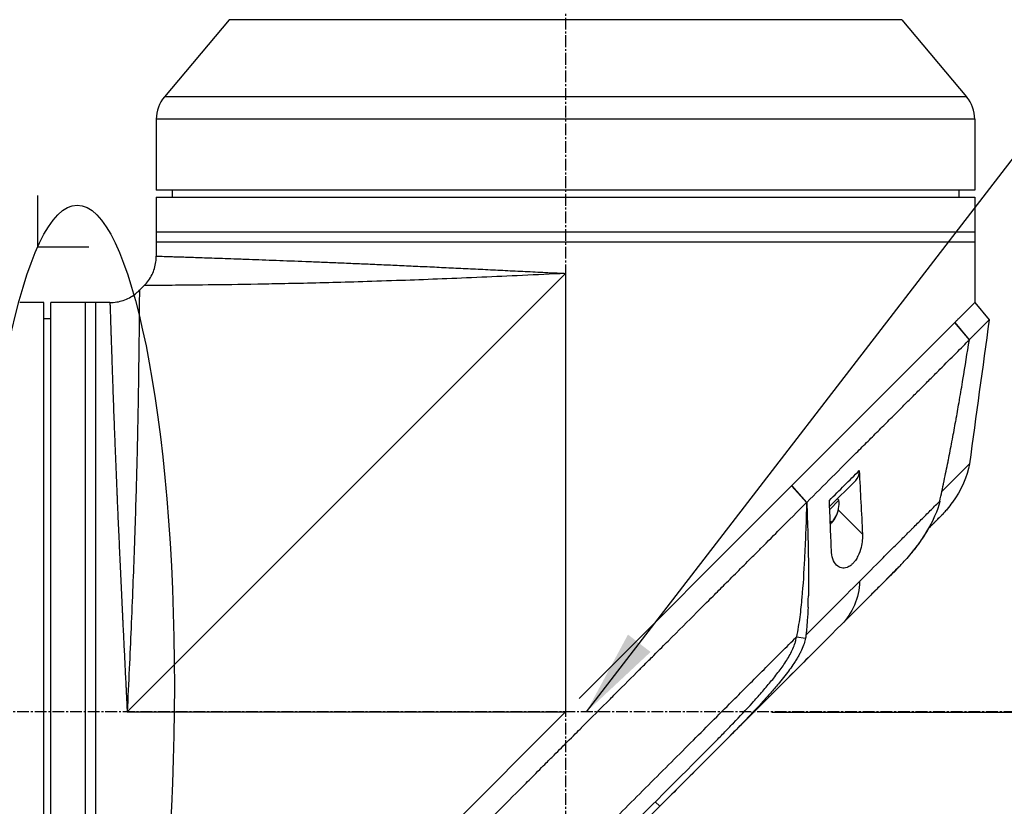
# Model space of a CAD drawing. Header units: millimetres. Extents: x 0 to 4378, y 0 to 2376.
# Tile 89 of 227: x 1614 to 1756, y 1256 to 1369. Entities that reach past the tile are written whole.
import ezdxf

# ---------------------------------------------------------------- set-up
doc = ezdxf.new("R2010")
doc.units = ezdxf.units.MM
doc.header["$LTSCALE"] = 0.2
doc.linetypes.add('CENTER2', pattern=[1.125, 0.75, -0.125, 0.125, -0.125])
doc.layers.add('02_Center Line', color=1, linetype='CENTER2')
doc.layers.add('13_After Rev.Num.', color=6, linetype='Continuous')
doc.styles.add('Rainbow-5.0 Style', font='malgunsl.ttf')
doc.dimstyles.new('Rainbow-5.0 Style', dxfattribs={"dimtxt": 4, "dimasz": 2.5, "dimexe": 1, "dimexo": 1, "dimgap": 1, "dimtad": 1, "dimdsep": 46, "dimtxsty": 'Rainbow-5.0 Style', "dimcen": 0, "dimclrd": 251, "dimclre": 251, "dimclrt": 7, "dimazin": 3, "dimtp": 0.1, "dimtm": 0.1, "dimtfac": 0.61, "dimtmove": 0, "dimatfit": 3, "dimfxl": 1, "dimlwd": -1, "dimlwe": -1, "dimarcsym": 1})

# ---------------------------------------------------------------- blocks, each defined once
blk = doc.blocks.new('*D125')
at = {"color": 251, "linetype": 'ByBlock', "transparency": 16777216}
for p, q in [((1723.88, 1269.38), (1891.38, 1269.38)), ((1887.38, 866.68), (1887.38, 1259.38)), ((1814.42, 856.68), (1891.38, 856.68))]:
    blk.add_line(p, q, dxfattribs=at)
at = {"color": 251, "transparency": 16777216}
for points in [[(1885.72, 1259.38), (1889.05, 1259.38), (1887.38, 1269.38)], [(1885.72, 866.68), (1889.05, 866.68), (1887.38, 856.68)]]:
    blk.add_solid(points, dxfattribs=at)
at = {"layer": 'Defpoints', "color": 0, "transparency": 16777216}
for p in [(1719.88, 1269.38), (1887.38, 1269.38), (1810.42, 856.68)]:
    blk.add_point(p, dxfattribs=at)
at = {"color": 7, "transparency": 16777216, "insert": (1875.09, 1063.03), "char_height": 16, "attachment_point": 5, "rotation": 90, "style": 'Rainbow-5.0 Style'}
blk.add_mtext('412.7', dxfattribs=at)
blk = doc.blocks.new('*D126')
at = {"color": 251, "linetype": 'ByBlock', "transparency": 16777216}
for p, q in [((1755.7, 1639.53), (1891.38, 1639.53)), ((1887.38, 1279.38), (1887.38, 1629.53)), ((1722.43, 1269.38), (1891.38, 1269.38))]:
    blk.add_line(p, q, dxfattribs=at)
at = {"color": 251, "transparency": 16777216}
for points in [[(1885.72, 1629.53), (1889.05, 1629.53), (1887.38, 1639.53)], [(1885.72, 1279.38), (1889.05, 1279.38), (1887.38, 1269.38)]]:
    blk.add_solid(points, dxfattribs=at)
at = {"layer": 'Defpoints', "color": 0, "transparency": 16777216}
for p in [(1751.7, 1639.53), (1887.38, 1639.53), (1718.43, 1269.38)]:
    blk.add_point(p, dxfattribs=at)
at = {"color": 7, "transparency": 16777216, "insert": (1875.06, 1454.46), "char_height": 16, "attachment_point": 5, "rotation": 90, "style": 'Rainbow-5.0 Style'}
blk.add_mtext('370.15', dxfattribs=at)
blk = doc.blocks.new('*D128')
at = {"color": 251, "linetype": 'ByBlock', "transparency": 16777216}
for p, q in [((1638.55, 1756.68), (1943.4, 1756.68)), ((1939.4, 1746.68), (1939.4, 866.68)), ((1814.42, 856.68), (1943.4, 856.68))]:
    blk.add_line(p, q, dxfattribs=at)
at = {"color": 251, "transparency": 16777216}
for points in [[(1937.74, 1746.68), (1941.07, 1746.68), (1939.4, 1756.68)], [(1937.74, 866.68), (1941.07, 866.68), (1939.4, 856.68)]]:
    blk.add_solid(points, dxfattribs=at)
at = {"layer": 'Defpoints', "color": 0, "transparency": 16777216}
for p in [(1634.55, 1756.68), (1810.42, 856.68), (1939.4, 856.68)]:
    blk.add_point(p, dxfattribs=at)
at = {"color": 7, "transparency": 16777216, "insert": (1927.12, 1306.68), "char_height": 16, "attachment_point": 5, "rotation": 90, "style": 'Rainbow-5.0 Style'}
blk.add_mtext('900', dxfattribs=at)
blk = doc.blocks.new('*D131')
at = {"color": 251, "linetype": 'ByBlock', "transparency": 16777216}
for p, q in [((1544.31, 1333), (1544.31, 1484)), ((1692.71, 1468.85), (1692.71, 1484)), ((1554.31, 1480), (1682.71, 1480))]:
    blk.add_line(p, q, dxfattribs=at)
at = {"color": 251, "transparency": 16777216}
for points in [[(1554.31, 1481.67), (1554.31, 1478.34), (1544.31, 1480)], [(1682.71, 1481.67), (1682.71, 1478.34), (1692.71, 1480)]]:
    blk.add_solid(points, dxfattribs=at)
at = {"layer": 'Defpoints', "color": 0, "transparency": 16777216}
for p in [(1692.71, 1480), (1692.71, 1464.85), (1544.31, 1329)]:
    blk.add_point(p, dxfattribs=at)
at = {"color": 7, "transparency": 16777216, "insert": (1618.51, 1492.32), "char_height": 16, "attachment_point": 5, "style": 'Rainbow-5.0 Style'}
blk.add_mtext('148.4', dxfattribs=at)
blk = doc.blocks.new('A$Ca3a613b0')
for p, q in [((-87.61, 709.46), (-96.93, 698.35)), ((9.41, 709.46), (-87.61, 709.46)), ((9.41, 709.46), (18.73, 698.35)), ((18.73, 698.35), (-96.93, 698.35)), ((19.9, 695.14), (-98.1, 695.14)), ((-98.1, 695.14), (-98.1, 684.9)), ((19.9, 695.14), (19.9, 684.9)), ((19.9, 684.9), (-98.1, 684.9)), ((-95.8, 684.9), (-95.81, 683.9)), ((17.6, 684.9), (17.61, 683.9)), ((-98.1, 683.9), (-98.1, 675.39)), ((-98.1, 683.9), (19.9, 683.9)), ((19.9, 683.9), (19.9, 668.7)), ((-98.1, 678.9), (19.9, 678.9)), ((19.9, 677.4), (-98.1, 677.4)), ((-94.1, 675.26), (-94.1, 675.26)), ((-102.3, 609.7), (-39.1, 672.9)), ((-42.18, 672.75), (-42.18, 672.75)), ((-40.6, 672.83), (-40.6, 672.83)), ((-39.1, 672.9), (-39.1, 609.7)), ((-99.86, 671.14), (-100.54, 670.46)), ((-114.3, 668.7), (-117.3, 668.7)), ((-114.3, 550.7), (-114.3, 668.7)), ((-113.3, 550.7), (-113.3, 668.7)), ((-104.79, 668.7), (-113.3, 668.7)), ((-108.3, 550.7), (-108.3, 668.7)), ((-106.8, 550.7), (-106.8, 668.7)), ((19.91, 668.71), (21.98, 666.22)), ((-114.3, 666.4), (-113.3, 666.41)), ((-6.48, 642.32), (17.03, 665.83)), ((17.04, 665.84), (17.03, 665.83)), ((19.12, 663.33), (17.03, 665.83)), ((17.04, 665.84), (19.11, 663.35)), ((19.11, 663.33), (19.11, 663.33)), ((15.9, 660.09), (15.9, 660.09)), ((12.36, 656.56), (12.36, 656.56)), ((10.26, 654.47), (10.26, 654.47)), ((19.14, 645.46), (19.14, 645.46)), ((-0.65, 643.57), (-0.65, 643.57)), ((-0.34, 643.89), (-0.34, 643.89)), ((-37.14, 611.66), (-6.5, 642.3)), ((-6.48, 642.32), (-6.5, 642.3)), ((-4.35, 639.89), (-6.5, 642.3)), ((-6.48, 642.32), (-4.33, 639.9)), ((-1.02, 639.29), (2.74, 643.06)), ((0.11, 640.42), (0.32, 640.21)), ((-4.35, 639.89), (-4.33, 639.9)), ((-1.06, 640.19), (-1.06, 640.19)), ((-1.01, 638.89), (0.32, 640.21)), ((0.22, 638.83), (3.71, 635.34)), ((15.06, 637.98), (15.06, 637.98)), ((-0.93, 637.04), (-0.78, 636.89)), ((-0.93, 637.03), (-0.78, 636.89)), ((-0.88, 637.1), (-0.73, 636.94)), ((-0.72, 636.95), (-0.72, 636.95)), ((-8.81, 635.43), (-8.81, 635.43)), ((8.64, 630.26), (5.63, 627.25)), ((6.12, 627.74), (6.12, 627.74)), ((-5.8, 620.52), (-4.51, 620.32)), ((-1.56, 620.07), (-25.52, 596.11)), ((-9.29, 614.33), (-9.29, 614.33)), ((-10.82, 612.52), (-10.82, 612.52)), ((-102.3, 609.7), (-39.1, 609.7)), ((-61.77, 587.03), (-39.1, 609.7)), ((-12.33, 609.3), (-11.86, 609.77)), ((-15.93, 607.03), (-15.93, 607.03)), ((-26.18, 596.74), (-25.52, 596.11)), ((-25.52, 596.11), (-25.52, 596.11))]:
    blk.add_line(p, q)
for centre, radius, start, end in [((-93.1, 695.14), 5, 140, 180), ((14.9, 695.14), 5, 0, 40), ((-4.18, 639.84), 4.52, 333.8232, 4.7607)]:
    blk.add_arc(centre, radius, start, end)
for centre, major_axis, ratio, start_param, end_param in [((0.61, 645.18), (2.13, -2.12), 0.723632, 6.280692, 6.957578), ((-4.16, 639.86), (3.19, -3.19), 0.994363, 0.080554, 0.3277), ((-4.15, 639.87), (3.19, -3.19), 0.993432, 0.080554, 0.3277), ((-3.16, 640.86), (3.03, -3.03), 0.106033, 6.281755, 6.367971), ((-3.16, 640.86), (3.03, -3.03), 0.114426, 6.275306, 6.284616), ((-3.16, 640.86), (3.03, -3.03), 0.114426, 0.039026, 0.084786), ((-4.07, 639.95), (3.03, -3.03), 0.993432, 0.036966, 0.084786), ((-4.07, 639.95), (3.03, -3.03), 0.994363, 0.039897, 0.084786), ((-3.93, 640.09), (3.19, -3.19), 0.114426, 6.039796, 6.202632), ((-3.93, 640.09), (3.19, -3.19), 0.106033, 0.080554, 0.3277), ((-3.93, 640.09), (3.19, -3.19), 0.114426, 0.080554, 0.3277), ((-4.21, 639.81), (3.19, -3.19), 0.994363, 0.080554, 0.097783), ((-3.93, 640.09), (3.19, -3.19), 0.106033, 6.201947, 6.202632), ((-4.21, 639.81), (3.19, -3.19), 0.993432, 0.080554, 0.081238), ((-80.82, 540.8), (97.82, 97.82), 0.000026, 0.415264, 0.47744), ((-36.42, 588.81), (62.35, 62.35), 0.000017, 5.251204, 5.402959), ((-35.09, 611.38), (-2.1, 2.14), 0.047046, 2.123062, 2.123097), ((-35.33, 586.29), (62.93, 62.93), 0.000051, 1.192389, 1.260494)]:
    blk.add_ellipse(centre, major_axis=major_axis, ratio=ratio, start_param=start_param, end_param=end_param)
for points, knots in [([(-99.86, 671.14), (-99.4, 671.6), (-99.01, 672.14), (-98.44, 673.29), (-98.25, 673.92), (-98.12, 674.83), (-98.1, 675.11), (-98.1, 675.39)], [0, 0, 0, 0, 0.1945418, 0.1945418, 0.385603, 0.385603, 0.4694914, 0.4694914, 0.4694914, 0.4694914]), ([(-98.1, 675.39), (-98.1, 675.39), (-98.09, 675.39), (-98.08, 675.38), (-98.07, 675.38), (-98.05, 675.38), (-98.03, 675.38), (-97.98, 675.38), (-97.91, 675.38), (-97.81, 675.38), (-97.72, 675.37), (-97.6, 675.37), (-97.46, 675.37), (-97.32, 675.36), (-97.16, 675.36), (-96.97, 675.35), (-96.78, 675.34), (-96.57, 675.34), (-96.34, 675.33), (-96.1, 675.32), (-95.85, 675.32), (-95.57, 675.31), (-95.43, 675.3), (-95.28, 675.3), (-95.13, 675.29), (-94.97, 675.29), (-94.82, 675.28), (-94.65, 675.28), (-94.32, 675.27), (-93.98, 675.26), (-93.61, 675.24), (-93.23, 675.23), (-92.84, 675.22), (-92.43, 675.21), (-92.02, 675.19), (-91.59, 675.18), (-91.14, 675.16), (-90.68, 675.15), (-90.21, 675.13), (-89.72, 675.11), (-89.22, 675.1), (-88.71, 675.08), (-88.17, 675.06), (-87.64, 675.04), (-87.08, 675.02), (-86.51, 675), (-86.22, 674.99), (-85.92, 674.98), (-85.62, 674.97), (-85.33, 674.96), (-85.02, 674.95), (-84.71, 674.94), (-84.1, 674.92), (-83.46, 674.89), (-82.82, 674.87), (-82.17, 674.84), (-81.5, 674.82), (-80.82, 674.79), (-79.46, 674.74), (-78.04, 674.69), (-76.55, 674.63), (-75.81, 674.6), (-75.06, 674.57), (-74.29, 674.54), (-73.51, 674.51), (-72.72, 674.47), (-71.91, 674.44), (-71.51, 674.42), (-71.11, 674.4), (-70.7, 674.39), (-70.28, 674.37), (-69.87, 674.35), (-69.45, 674.33), (-68.62, 674.3), (-67.78, 674.26), (-66.93, 674.23), (-66.07, 674.19), (-65.21, 674.15), (-64.35, 674.11), (-63.48, 674.07), (-62.6, 674.03), (-61.71, 673.99), (-60.83, 673.95), (-59.93, 673.91), (-59.03, 673.87), (-58.12, 673.83), (-57.21, 673.78), (-56.29, 673.74), (-55.37, 673.7), (-54.44, 673.65), (-53.49, 673.61), (-52.55, 673.56), (-51.6, 673.52), (-50.65, 673.47), (-49.7, 673.42), (-48.74, 673.38), (-47.79, 673.33), (-46.83, 673.28), (-45.87, 673.23), (-44.91, 673.19), (-44.43, 673.16), (-43.94, 673.14), (-43.46, 673.11), (-42.98, 673.09), (-42.49, 673.07), (-42.01, 673.04), (-41.53, 673.02), (-41.04, 672.99), (-40.56, 672.97), (-40.31, 672.96), (-40.07, 672.95), (-39.83, 672.94), (-39.71, 672.93), (-39.59, 672.92), (-39.46, 672.92), (-39.35, 672.91), (-39.24, 672.91), (-39.12, 672.9), (-39.12, 672.9), (-39.12, 672.9), (-39.11, 672.9), (-39.11, 672.9), (-39.1, 672.9), (-39.1, 672.9)], [0.09214862, 0.09214862, 0.09214862, 0.09214862, 0.09358733, 0.09358733, 0.09358733, 0.09502958, 0.09502958, 0.09502958, 0.0979112, 0.0979112, 0.0979112, 0.10079281, 0.10079281, 0.10079281, 0.10367443, 0.10367443, 0.10367443, 0.10655604, 0.10655604, 0.10655604, 0.10943766, 0.10943766, 0.10943766, 0.11087846, 0.11087846, 0.11087846, 0.11231927, 0.11231927, 0.11231927, 0.11520088, 0.11520088, 0.11520088, 0.1180825, 0.1180825, 0.1180825, 0.12096411, 0.12096411, 0.12096411, 0.12384573, 0.12384573, 0.12384573, 0.12672734, 0.12672734, 0.12672734, 0.12960896, 0.12960896, 0.12960896, 0.13104976, 0.13104976, 0.13104976, 0.13249057, 0.13249057, 0.13249057, 0.13537219, 0.13537219, 0.13537219, 0.1382538, 0.1382538, 0.1382538, 0.14401703, 0.14401703, 0.14401703, 0.14689341, 0.14689341, 0.14689341, 0.14978026, 0.14978026, 0.14978026, 0.15121449, 0.15121449, 0.15121449, 0.15266187, 0.15266187, 0.15266187, 0.15554349, 0.15554349, 0.15554349, 0.1584251, 0.1584251, 0.1584251, 0.16130671, 0.16130671, 0.16130671, 0.16418833, 0.16418833, 0.16418833, 0.16706994, 0.16706994, 0.16706994, 0.16995156, 0.16995156, 0.16995156, 0.17283317, 0.17283317, 0.17283317, 0.17571479, 0.17571479, 0.17571479, 0.1785964, 0.1785964, 0.1785964, 0.18003721, 0.18003721, 0.18003721, 0.18147802, 0.18147802, 0.18147802, 0.18291882, 0.18291882, 0.18291882, 0.18363923, 0.18363923, 0.18363923, 0.18399943, 0.18399943, 0.18399943, 0.18433614, 0.18433614, 0.18433614, 0.18434788, 0.18434788, 0.18434788, 0.18435963, 0.18435963, 0.18435963, 0.18435963]), ([(-39.1, 672.9), (-43.34, 672.69), (-47.39, 672.5), (-51.17, 672.34), (-55.13, 672.17), (-58.8, 672.02), (-62.15, 671.9), (-62.34, 671.9), (-62.52, 671.89), (-62.7, 671.88), (-66.72, 671.74), (-70.22, 671.63), (-73.22, 671.56), (-76.73, 671.46), (-79.57, 671.41), (-81.88, 671.37), (-82.04, 671.36), (-82.2, 671.36), (-82.36, 671.36), (-85.33, 671.3), (-87.66, 671.27), (-89.52, 671.24), (-89.62, 671.24), (-89.72, 671.24), (-89.82, 671.24), (-92.09, 671.21), (-93.83, 671.19), (-95.17, 671.18), (-95.23, 671.18), (-95.28, 671.18), (-95.33, 671.18), (-96.02, 671.17), (-96.65, 671.17), (-97.22, 671.16), (-97.52, 671.16), (-98.1, 671.16), (-98.68, 671.15), (-98.69, 671.15), (-98.7, 671.15), (-98.72, 671.15), (-99.19, 671.15), (-99.42, 671.15), (-99.56, 671.14), (-99.77, 671.14), (-99.86, 671.14), (-99.86, 671.14), (-99.86, 671.14), (-99.86, 671.14), (-99.86, 671.14)], [0, 0, 0, 0, 0.0610325, 0.0610325, 0.0610325, 0.125, 0.125, 0.125, 0.1275195, 0.1275195, 0.1275195, 0.1840301, 0.1840301, 0.1840301, 0.25, 0.25, 0.25, 0.2532003, 0.2532003, 0.2532003, 0.3125, 0.3125, 0.3125, 0.315088, 0.315088, 0.315088, 0.375, 0.375, 0.375, 0.3771886, 0.3771886, 0.3771886, 0.40625, 0.40625, 0.40625, 0.4375, 0.4375, 0.4375, 0.4383069, 0.4383069, 0.4383069, 0.46875, 0.46875, 0.46875, 0.5, 0.5, 0.5, 0.500043, 0.500043, 0.500043, 0.500043]), ([(-104.79, 668.7), (-104.14, 668.7), (-103.48, 668.81), (-102.26, 669.22), (-101.68, 669.52), (-100.95, 670.08), (-100.74, 670.26), (-100.54, 670.46)], [0, 0, 0, 0, 0.1945418, 0.1945418, 0.385603, 0.385603, 0.4694914, 0.4694914, 0.4694914, 0.4694914]), ([(-100.54, 670.46), (-100.54, 670.46), (-100.54, 670.37), (-100.54, 670.15), (-100.55, 670.02), (-100.55, 669.79), (-100.55, 669.32), (-100.55, 669.3), (-100.55, 669.28), (-100.55, 669.26), (-100.56, 668.68), (-100.56, 668.09), (-100.56, 667.77), (-100.57, 667.22), (-100.57, 666.6), (-100.58, 665.93), (-100.58, 665.85), (-100.58, 665.77), (-100.58, 665.69), (-100.59, 664.36), (-100.61, 662.65), (-100.64, 660.42), (-100.64, 660.26), (-100.64, 660.11), (-100.65, 659.95), (-100.67, 658.12), (-100.7, 655.84), (-100.76, 652.96), (-100.76, 652.73), (-100.76, 652.49), (-100.77, 652.24), (-100.81, 649.96), (-100.87, 647.19), (-100.96, 643.82), (-101.04, 640.8), (-101.14, 637.31), (-101.29, 633.29), (-101.41, 629.83), (-101.56, 625.98), (-101.74, 621.77), (-101.91, 618.01), (-102.09, 613.97), (-102.3, 609.7)], [0.5000149, 0.5000149, 0.5000149, 0.5000149, 0.53125, 0.53125, 0.53125, 0.5612496, 0.5612496, 0.5612496, 0.5625, 0.5625, 0.5625, 0.59375, 0.59375, 0.59375, 0.621688, 0.621688, 0.621688, 0.625, 0.625, 0.625, 0.6835073, 0.6835073, 0.6835073, 0.6875, 0.6875, 0.6875, 0.7452724, 0.7452724, 0.7452724, 0.75, 0.75, 0.75, 0.8245188, 0.8245188, 0.8245188, 0.891197, 0.891197, 0.891197, 0.9486937, 0.9486937, 0.9486937, 1, 1, 1, 1]), ([(-117.3, 668.7), (-117.36, 668.7), (-117.41, 668.7), (-117.47, 668.7), (-117.52, 668.7), (-117.57, 668.7), (-117.61, 668.7), (-117.66, 668.7), (-117.69, 668.7), (-117.72, 668.7), (-117.75, 668.7), (-117.78, 668.7), (-117.79, 668.7), (-117.8, 668.7), (-117.8, 668.7), (-117.8, 668.7), (-117.8, 668.7), (-117.8, 668.7), (-117.8, 668.7)], [0, 0, 0, 0, 0.1074676, 0.1074676, 0.1074676, 0.2149351, 0.2149351, 0.2149351, 0.3224051, 0.3224051, 0.3224051, 0.4298767, 0.4298767, 0.4298767, 0.5, 0.5, 0.5, 0.5001155, 0.5001155, 0.5001155, 0.5001155]), ([(-104.79, 668.7), (-104.79, 668.7), (-104.79, 668.7), (-104.78, 668.68), (-104.78, 668.63), (-104.78, 668.54), (-104.78, 668.38), (-104.77, 668.08), (-104.75, 667.67), (-104.74, 667.28), (-104.73, 666.94), (-104.72, 666.58), (-104.71, 666.24), (-104.7, 665.95), (-104.69, 665.73), (-104.69, 665.5), (-104.67, 665.17), (-104.66, 664.75), (-104.64, 664.21), (-104.63, 663.64), (-104.6, 662.84), (-104.56, 661.76), (-104.52, 660.58), (-104.49, 659.57), (-104.46, 658.78), (-104.43, 657.96), (-104.4, 657.11), (-104.37, 656.23), (-104.34, 655.32), (-104.3, 654.38), (-104.26, 653.1), (-104.2, 651.44), (-104.11, 649.36), (-104.03, 647.17), (-103.95, 645.28), (-103.89, 643.72), (-103.84, 642.52), (-103.8, 641.5), (-103.76, 640.68), (-103.73, 639.85), (-103.68, 638.8), (-103.61, 637.11), (-103.51, 634.96), (-103.39, 632.33), (-103.27, 629.64), (-103.16, 627.36), (-103.07, 625.51), (-103.02, 624.34), (-102.97, 623.39), (-102.94, 622.68), (-102.91, 621.97), (-102.86, 621.02), (-102.8, 619.83), (-102.73, 618.39), (-102.66, 616.95), (-102.59, 615.51), (-102.53, 614.31), (-102.48, 613.34), (-102.44, 612.61), (-102.41, 611.89), (-102.38, 611.28), (-102.35, 610.79), (-102.34, 610.49), (-102.33, 610.25), (-102.32, 610.06), (-102.31, 609.91), (-102.31, 609.81), (-102.3, 609.74), (-102.3, 609.71), (-102.3, 609.7)], [0.1015159, 0.1015159, 0.1015159, 0.1015159, 0.1023066, 0.1031002, 0.1046874, 0.1062745, 0.1078617, 0.111036, 0.1142102, 0.1157974, 0.1173845, 0.1189717, 0.1205588, 0.1213524, 0.122146, 0.1229396, 0.1237331, 0.1253203, 0.1269074, 0.1284946, 0.1300817, 0.133256, 0.1364303, 0.1380175, 0.1396046, 0.1411918, 0.1427789, 0.144366, 0.1459532, 0.1475403, 0.1491275, 0.1523018, 0.1554761, 0.1586504, 0.1618247, 0.1634118, 0.164999, 0.1665861, 0.1673797, 0.1681733, 0.1697604, 0.1713476, 0.1745219, 0.1776961, 0.1808704, 0.1840447, 0.1856319, 0.187219, 0.1880126, 0.1888062, 0.1895998, 0.1903933, 0.1919805, 0.1935676, 0.1951548, 0.1967419, 0.1983291, 0.1991226, 0.1999162, 0.2007098, 0.2015034, 0.2019001, 0.2022969, 0.2024953, 0.2026937, 0.2028921, 0.2029913, 0.2030409, 0.2030905, 0.2030905, 0.2030905, 0.2030905]), ([(17.04, 665.84), (17.15, 665.95), (17.27, 666.07), (17.37, 666.17), (17.48, 666.28), (17.58, 666.38), (17.68, 666.48), (17.78, 666.58), (17.88, 666.68), (17.98, 666.78), (18.08, 666.88), (18.17, 666.97), (18.26, 667.06), (18.61, 667.41), (18.91, 667.71), (19.15, 667.95), (19.4, 668.2), (19.59, 668.39), (19.71, 668.51), (19.84, 668.64), (19.91, 668.71), (19.91, 668.71)], [-1, -1, -1, -1, -0.9375, -0.9375, -0.9375, -0.875, -0.875, -0.875, -0.8125, -0.8125, -0.8125, -0.75, -0.75, -0.75, -0.5, -0.5, -0.5, -0.25, -0.25, -0.25, 0, 0, 0, 0]), ([(19.11, 663.35), (19.19, 663.43), (19.27, 663.51), (19.43, 663.67), (19.53, 663.76), (19.72, 663.95), (19.86, 664.09), (20.02, 664.26), (20.04, 664.28), (20.23, 664.47), (20.53, 664.76), (20.97, 665.2), (21.1, 665.34), (21.47, 665.7), (21.66, 665.89), (21.85, 666.08), (21.9, 666.12), (21.97, 666.19), (21.99, 666.21), (21.98, 666.22)], [-1.925983, -1.925983, -1.925983, -1.925983, -1.875869, -1.875869, -1.820686, -1.820686, -1.653095, -1.653095, -1.624088, -1.624088, -1.164895, -1.164895, -0.929585, -0.929585, -0.463526, -0.463526, -0.231599, -0.231599, 0, 0, 0, 0]), ([(-4.33, 639.9), (-1.86, 642.36), (0.53, 644.75), (2.82, 647.04), (3.39, 647.61), (3.95, 648.18), (4.51, 648.73), (5.07, 649.29), (5.62, 649.84), (6.17, 650.38), (6.44, 650.65), (6.71, 650.92), (6.97, 651.19), (7.24, 651.45), (7.51, 651.71), (7.77, 651.98), (8.04, 652.24), (8.3, 652.5), (8.55, 652.76), (8.81, 653.02), (9.06, 653.28), (9.32, 653.53), (9.82, 654.04), (10.33, 654.53), (10.82, 655.02), (11.3, 655.5), (11.78, 655.98), (12.25, 656.44), (12.71, 656.91), (13.17, 657.36), (13.61, 657.8), (14.05, 658.24), (14.48, 658.67), (14.89, 659.08), (15.72, 659.91), (16.49, 660.69), (17.2, 661.39), (17.91, 662.1), (18.55, 662.76), (19.12, 663.33)], [0, 0, 0, 0, 0.25, 0.25, 0.25, 0.3125, 0.3125, 0.3125, 0.375, 0.375, 0.375, 0.40625, 0.40625, 0.40625, 0.4375, 0.4375, 0.4375, 0.46875, 0.46875, 0.46875, 0.5, 0.5, 0.5, 0.5625, 0.5625, 0.5625, 0.625, 0.625, 0.625, 0.6875, 0.6875, 0.6875, 0.75, 0.75, 0.75, 0.875, 0.875, 0.875, 1, 1, 1, 1]), ([(14.86, 640.09), (15.07, 641.01), (15.27, 641.94), (15.46, 642.88), (15.47, 642.93), (15.48, 642.98), (15.49, 643.03), (15.68, 643.93), (15.87, 644.83), (16.05, 645.73), (16.07, 645.82), (16.08, 645.92), (16.1, 646.01), (16.28, 646.89), (16.45, 647.76), (16.61, 648.64), (16.64, 648.76), (16.66, 648.89), (16.68, 649.02), (16.85, 649.88), (17, 650.74), (17.16, 651.6), (17.19, 651.74), (17.21, 651.89), (17.24, 652.04), (17.39, 652.89), (17.54, 653.74), (17.69, 654.6), (17.69, 654.63), (17.7, 654.67), (17.71, 654.7), (17.87, 655.68), (18.04, 656.65), (18.2, 657.62), (18.52, 659.53), (18.82, 661.44), (19.12, 663.33)], [0, 0, 0, 0, 0.1206948, 0.1206948, 0.1206948, 0.1274688, 0.1274688, 0.1274688, 0.2438816, 0.2438816, 0.2438816, 0.256112, 0.256112, 0.256112, 0.3692231, 0.3692231, 0.3692231, 0.3854414, 0.3854414, 0.3854414, 0.4964218, 0.4964218, 0.4964218, 0.5152549, 0.5152549, 0.5152549, 0.6251524, 0.6251524, 0.6251524, 0.6298026, 0.6298026, 0.6298026, 0.7550606, 0.7550606, 0.7550606, 1, 1, 1, 1]), ([(3.24, 644.49), (3.32, 642.97), (3.4, 641.44), (3.56, 638.37), (3.64, 636.85), (3.71, 635.34)], [0.000001, 0.000001, 0.000001, 0.000001, 0.550472, 0.550472, 1.110624, 1.110624, 1.110624, 1.110624]), ([(-69.28, 574.94), (-68.12, 576.11), (-66.84, 577.39), (-65.45, 578.78), (-64.33, 579.91), (-63.02, 581.21), (-61.51, 582.72), (-61.33, 582.9), (-60.95, 583.28), (-60.36, 583.87), (-60.11, 584.11), (-59.83, 584.4), (-59.51, 584.71), (-58.69, 585.54), (-58.01, 586.21), (-57.5, 586.72), (-56.43, 587.78), (-55.08, 589.14), (-53.43, 590.79), (-52.63, 591.59), (-51.83, 592.39), (-51.04, 593.18), (-50.46, 593.76), (-49.89, 594.34), (-49.31, 594.91), (-47.94, 596.29), (-46.55, 597.68), (-45.17, 599.06), (-44.67, 599.57), (-44.07, 600.16), (-43.38, 600.85), (-42.57, 601.67), (-41.95, 602.28), (-41.54, 602.7), (-41.28, 602.96), (-41.1, 603.14), (-41, 603.24), (-40.3, 603.93), (-39.61, 604.63), (-38.91, 605.33), (-37.98, 606.27), (-37.28, 606.96), (-36.82, 607.42), (-36.8, 607.44), (-36.78, 607.47), (-36.76, 607.49), (-35.39, 608.86), (-34.02, 610.22), (-32.64, 611.6), (-32.41, 611.83), (-32.19, 612.05), (-31.97, 612.28), (-30.68, 613.56), (-29.51, 614.74), (-28.47, 615.77), (-28.19, 616.05), (-27.73, 616.51), (-27.07, 617.17), (-26.86, 617.38), (-26.63, 617.6), (-26.39, 617.85), (-25.52, 618.71), (-24.83, 619.4), (-24.32, 619.92), (-22.79, 621.44), (-21.42, 622.81), (-20.2, 624.03), (-19.46, 624.76), (-18.67, 625.55), (-17.83, 626.39), (-17.28, 626.94), (-16.71, 627.51), (-16.13, 628.1), (-15.45, 628.77), (-14.78, 629.45), (-14.11, 630.11), (-13.44, 630.78), (-12.78, 631.45), (-12.12, 632.11), (-11.72, 632.51), (-11.33, 632.9), (-10.97, 633.27), (-9.89, 634.34), (-8.97, 635.27), (-8.18, 636.05), (-6.95, 637.29), (-5.66, 638.57), (-4.35, 639.89)], [-1, -1, -1, -1, -0.9375, -0.9375, -0.9375, -0.875, -0.875, -0.875, -0.8528979, -0.8528979, -0.8528979, -0.84375, -0.84375, -0.84375, -0.8125, -0.8125, -0.8125, -0.75, -0.75, -0.75, -0.7138981, -0.7138981, -0.7138981, -0.6875, -0.6875, -0.6875, -0.625, -0.625, -0.625, -0.5982143, -0.5982143, -0.5982143, -0.5763525, -0.5763525, -0.5763525, -0.5625, -0.5625, -0.5625, -0.53125, -0.53125, -0.53125, -0.5, -0.5, -0.5, -0.4990096, -0.4990096, -0.4990096, -0.4375, -0.4375, -0.4375, -0.4283694, -0.4283694, -0.4283694, -0.375, -0.375, -0.375, -0.3512462, -0.3512462, -0.3512462, -0.34375, -0.34375, -0.34375, -0.3125, -0.3125, -0.3125, -0.25, -0.25, -0.25, -0.2121786, -0.2121786, -0.2121786, -0.1875, -0.1875, -0.1875, -0.15625, -0.15625, -0.15625, -0.125, -0.125, -0.125, -0.1091039, -0.1091039, -0.1091039, -0.0625, -0.0625, -0.0625, 0, 0, 0, 0]), ([(-4.35, 639.89), (-4.35, 639.69), (-4.36, 639.49), (-4.39, 638.03), (-4.43, 636.77), (-4.53, 634.27), (-4.58, 633), (-4.74, 629.96), (-4.87, 627.94), (-5.11, 625.27), (-5.21, 624.33), (-5.4, 622.91), (-5.47, 622.44), (-5.63, 621.46), (-5.72, 621), (-5.8, 620.52)], [-2.140307, -2.140307, -2.140307, -2.140307, -2.071245, -2.071245, -1.648117, -1.648117, -1.228346, -1.228346, -0.636843, -0.636843, -0.321811, -0.321811, -0.164589, -0.164589, 0, 0, 0, 0]), ([(-4.33, 639.9), (-4.27, 638.38), (-4.21, 636.86), (-4.17, 635.34), (-4.12, 633.7), (-4.09, 632.06), (-4.07, 630.41), (-4.07, 629.59), (-4.06, 628.76), (-4.07, 627.93), (-4.07, 627.43), (-4.08, 626.92), (-4.09, 626.42)], [-1, -1, -1, -1, -0.7573218, -0.7573218, -0.7573218, -0.4967513, -0.4967513, -0.4967513, -0.3664661, -0.3664661, -0.3664661, -0.2872955, -0.2872955, -0.2872955, -0.2872955]), ([(-0.77, 633.03), (-0.82, 634.23), (-0.86, 635.41), (-0.96, 637.8), (-1.01, 639), (-1.06, 640.19)], [0.000001, 0.000001, 0.000001, 0.000001, 0.4368792, 0.4368792, 0.8702118, 0.8702118, 0.8702118, 0.8702118]), ([(3.3, 628.52), (4.39, 629.62), (5.47, 630.7), (6.51, 631.74), (6.77, 632), (7.03, 632.26), (7.29, 632.52), (7.55, 632.78), (7.8, 633.03), (8.06, 633.29), (8.56, 633.79), (9.06, 634.29), (9.55, 634.78), (9.79, 635.02), (10.03, 635.26), (10.27, 635.5), (10.39, 635.62), (10.51, 635.74), (10.63, 635.86), (10.75, 635.98), (10.87, 636.1), (10.98, 636.21), (11.22, 636.45), (11.45, 636.68), (11.67, 636.9), (11.9, 637.13), (12.13, 637.36), (12.35, 637.58), (12.57, 637.8), (12.79, 638.02), (13.01, 638.24), (13.22, 638.45), (13.44, 638.67), (13.65, 638.88), (14.06, 639.29), (14.47, 639.7), (14.86, 640.09)], [-1, -1, -1, -1, -0.75, -0.75, -0.75, -0.6875, -0.6875, -0.6875, -0.625, -0.625, -0.625, -0.5, -0.5, -0.5, -0.4375, -0.4375, -0.4375, -0.40625, -0.40625, -0.40625, -0.375, -0.375, -0.375, -0.3125, -0.3125, -0.3125, -0.25, -0.25, -0.25, -0.1875, -0.1875, -0.1875, -0.125, -0.125, -0.125, 0, 0, 0, 0]), ([(14.86, 640.09), (14.73, 639.52), (14.35, 637.96), (12.44, 634.85), (11.96, 634.16), (10.97, 632.84), (10.44, 632.19), (9.89, 631.57)], [0.0000064, 0.0000064, 0.0000064, 0.0000064, 0.1740467, 0.1740467, 0.2246228, 0.2246228, 0.2745832, 0.2745832, 0.2745832, 0.2745832]), ([(16.65, 639.88), (16.42, 639.54), (16.17, 639.22), (15.77, 638.75), (15.64, 638.59), (15.43, 638.36), (15.36, 638.29), (15.25, 638.17), (15.22, 638.14), (15.16, 638.08), (15.15, 638.06), (15.12, 638.04), (15.12, 638.03), (15.11, 638.02), (15.1, 638.02), (15.09, 638.01), (15.09, 638.01), (15.08, 638), (15.08, 638), (15.08, 637.99), (15.07, 637.99), (15.07, 637.99)], [0, 0, 0, 0, 0.122831, 0.122831, 0.1845131, 0.1845131, 0.2153748, 0.2153748, 0.2308711, 0.2308711, 0.2389075, 0.2389075, 0.241325, 0.241325, 0.2434836, 0.2434836, 0.2455022, 0.2455022, 0.2490388, 0.2490388, 0.2528112, 0.2528112, 0.2528112, 0.2528112]), ([(15.04, 637.96), (14.99, 637.9), (14.75, 637.66), (14.07, 636.98), (13.67, 636.59), (13.21, 636.12)], [0, 0, 0, 0, 0.5052438, 0.5052438, 0.9155276, 0.9155276, 0.9155276, 0.9155276]), ([(14.18, 637.1), (14.28, 637.2), (14.38, 637.29), (14.46, 637.38), (14.63, 637.55), (14.77, 637.69), (14.86, 637.78)], [-1, -1, -1, -1, -0.662973, -0.662973, -0.662973, 0, 0, 0, 0]), ([(13.21, 636.12), (12.98, 635.72), (12.73, 635.33), (12.48, 634.94), (12.09, 634.35), (11.68, 633.77), (11.25, 633.21), (11.11, 633.04), (10.98, 632.86), (10.84, 632.69)], [-0.5669024, -0.5669024, -0.5669024, -0.5669024, -0.4270987, -0.4270987, -0.4270987, -0.2135493, -0.2135493, -0.2135493, -0.1470183, -0.1470183, -0.1470183, -0.1470183]), ([(3.71, 635.34), (3.72, 635.06), (3.72, 634.76), (3.66, 634.12), (3.6, 633.77), (3.4, 632.99), (3.25, 632.55), (2.94, 631.93), (2.82, 631.73), (2.59, 631.41), (2.49, 631.28), (2.26, 631.03), (2.14, 630.92), (1.85, 630.69), (1.67, 630.59), (1.2, 630.41), (0.93, 630.4), (0.42, 630.52), (0.18, 630.66), (-0.24, 631.09), (-0.42, 631.39), (-0.68, 632.13), (-0.76, 632.56), (-0.77, 633.03)], [-1.233507, -1.233507, -1.233507, -1.233507, -1.130725, -1.130725, -1.019151, -1.019151, -0.880702, -0.880702, -0.809203, -0.809203, -0.755026, -0.755026, -0.69834, -0.69834, -0.615166, -0.615166, -0.479801, -0.479801, -0.336168, -0.336168, -0.170407, -0.170407, -0.000001, -0.000001, -0.000001, -0.000001]), ([(8.86, 630.48), (9.01, 630.63), (9.16, 630.78), (9.5, 631.15), (9.7, 631.36), (9.89, 631.57)], [0.02321, 0.02321, 0.02321, 0.02321, 0.0865317, 0.0865317, 0.1730601, 0.1730601, 0.1730601, 0.1730601]), ([(-4.14, 624.82), (-4.13, 625.03), (-4.12, 625.23), (-4.12, 625.43), (-4.11, 625.45), (-4.11, 625.47), (-4.11, 625.49), (-4.11, 625.57), (-4.11, 625.65), (-4.11, 625.72), (-4.1, 625.96), (-4.09, 626.19), (-4.09, 626.42)], [0.00589664, 0.00589664, 0.00589664, 0.00589664, 0.006613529, 0.006613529, 0.006613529, 0.006685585, 0.006685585, 0.006685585, 0.006959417, 0.006959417, 0.006959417, 0.00777951, 0.00777951, 0.00777951, 0.00777951]), ([(-4.14, 624.82), (-4.16, 624.18), (-4.19, 623.54), (-4.24, 622.9), (-4.27, 622.47), (-4.3, 622.04), (-4.34, 621.61), (-4.36, 621.4), (-4.38, 621.18), (-4.41, 620.97), (-4.41, 620.91), (-4.42, 620.86), (-4.43, 620.8)], [-0.2047521, -0.2047521, -0.2047521, -0.2047521, -0.1058955, -0.1058955, -0.1058955, -0.0407529, -0.0407529, -0.0407529, -0.0081816, -0.0081816, -0.0081816, 0, 0, 0, 0]), ([(-49.93, 576.39), (-47.84, 578.48), (-45.72, 580.6), (-43.57, 582.75), (-41.42, 584.9), (-39.25, 587.07), (-37.06, 589.26), (-34.87, 591.45), (-32.67, 593.65), (-30.46, 595.86), (-29.36, 596.96), (-28.26, 598.06), (-27.15, 599.17), (-26.04, 600.28), (-24.92, 601.4), (-23.84, 602.48), (-22.76, 603.56), (-21.72, 604.6), (-20.67, 605.64), (-18.68, 607.64), (-16.67, 609.65), (-14.7, 611.62), (-13.19, 613.13), (-11.69, 614.63), (-10.2, 616.12), (-8.72, 617.6), (-7.25, 619.07), (-5.8, 620.52)], [0, 0, 0, 0, 0.1448174, 0.1448174, 0.1448174, 0.2896349, 0.2896349, 0.2896349, 0.4344523, 0.4344523, 0.4344523, 0.506861, 0.506861, 0.506861, 0.5792697, 0.5792697, 0.5792697, 0.6516784, 0.6516784, 0.6516784, 0.7896349, 0.7896349, 0.7896349, 0.8948175, 0.8948175, 0.8948175, 1, 1, 1, 1]), ([(-19.1, 603.82), (-18.63, 604.29), (-18.16, 604.76), (-17.69, 605.24), (-17.45, 605.47), (-17.22, 605.71), (-16.99, 605.95), (-16.75, 606.19), (-16.52, 606.42), (-16.29, 606.66), (-15.82, 607.14), (-15.36, 607.62), (-14.9, 608.1), (-13.97, 609.06), (-13.06, 610.03), (-12.16, 611.02), (-11.72, 611.51), (-11.27, 612), (-10.84, 612.5), (-10.4, 613.01), (-9.97, 613.51), (-9.55, 614.02), (-9.13, 614.53), (-8.71, 615.04), (-8.32, 615.57), (-8.12, 615.83), (-7.93, 616.09), (-7.74, 616.36), (-7.56, 616.62), (-7.38, 616.89), (-7.21, 617.16), (-6.87, 617.7), (-6.57, 618.25), (-6.32, 618.81), (-6.2, 619.09), (-6.09, 619.37), (-6, 619.66), (-5.95, 619.8), (-5.91, 619.94), (-5.88, 620.09), (-5.84, 620.23), (-5.81, 620.38), (-5.8, 620.52)], [-0.9836552, -0.9836552, -0.9836552, -0.9836552, -0.8942433, -0.8942433, -0.8942433, -0.8495311, -0.8495311, -0.8495311, -0.8048189, -0.8048189, -0.8048189, -0.7153946, -0.7153946, -0.7153946, -0.5365459, -0.5365459, -0.5365459, -0.4471216, -0.4471216, -0.4471216, -0.3576972, -0.3576972, -0.3576972, -0.2682729, -0.2682729, -0.2682729, -0.2235607, -0.2235607, -0.2235607, -0.1788486, -0.1788486, -0.1788486, -0.0894242, -0.0894242, -0.0894242, -0.0447121, -0.0447121, -0.0447121, -0.022356, -0.022356, -0.022356, 0, 0, 0, 0]), ([(-4.43, 620.8), (-4.43, 620.75), (-4.44, 620.69), (-4.45, 620.64), (-4.47, 620.53), (-4.48, 620.42), (-4.51, 620.32)], [-1, -1, -1, -1, -0.667725, -0.667725, -0.667725, 0, 0, 0, 0]), ([(-4.51, 620.32), (-4.6, 619.83), (-4.78, 619.27), (-5.15, 618.47), (-5.22, 618.33), (-5.37, 618.03), (-5.46, 617.87), (-5.64, 617.55), (-5.74, 617.38), (-5.95, 617.04), (-6.06, 616.87), (-6.57, 616.1), (-7, 615.52), (-7.72, 614.59), (-8, 614.26), (-8.63, 613.49), (-9.02, 613.03), (-9.78, 612.17), (-10.15, 611.74), (-10.94, 610.87), (-11.34, 610.44), (-12.17, 609.56), (-12.59, 609.11), (-13.25, 608.43), (-13.48, 608.19), (-13.94, 607.71), (-14.18, 607.46), (-14.95, 606.68), (-15.47, 606.15), (-15.99, 605.63), (-16.06, 605.56), (-16.12, 605.51)], [0, 0, 0, 0, 0.166642, 0.166642, 0.202724, 0.202724, 0.243109, 0.243109, 0.287119, 0.287119, 0.331501, 0.331501, 0.492861, 0.492861, 0.584529, 0.584529, 0.704765, 0.704765, 0.820318, 0.820318, 0.936351, 0.936351, 1.057692, 1.057692, 1.122476, 1.122476, 1.189603, 1.189603, 1.342252, 1.342252, 1.371829, 1.371829, 1.371829, 1.371829]), ([(-16.11, 605.51), (-16.05, 605.57), (-15.99, 605.63), (-15.93, 605.69), (-15.75, 605.87), (-15.56, 606.06), (-15.37, 606.25)], [-0.99993686, -0.99993686, -0.99993686, -0.99993686, -0.98725245, -0.98725245, -0.98725245, -0.94780834, -0.94780834, -0.94780834, -0.94780834]), ([(-16.12, 605.51), (-16.98, 604.64), (-18.58, 603.05), (-22.38, 599.24), (-23.95, 597.68), (-25.52, 596.11)], [-1.613582, -1.613582, -1.613582, -1.613582, -0.664785, -0.664785, 0, 0, 0, 0]), ([(-25.52, 596.11), (-27.08, 594.54), (-28.65, 592.97), (-30.61, 591.02), (-31, 590.62), (-32.02, 589.6), (-32.57, 589.05), (-33.45, 588.18), (-33.74, 587.88), (-34.19, 587.43), (-34.33, 587.29), (-34.62, 587), (-34.77, 586.86), (-34.91, 586.71)], [-1.142804, -1.142804, -1.142804, -1.142804, -0.592912, -0.592912, -0.45543, -0.45543, -0.23364, -0.23364, -0.121763, -0.121763, -0.062324, -0.062324, -0.00003, -0.00003, -0.00003, -0.00003])]:
    blk.add_open_spline(points, degree=3, knots=knots)
for points in [[(21.98, 666.22), (21.03, 659.3), (20.09, 652.38), (19.14, 645.46)], [(19.12, 663.33), (19.12, 663.34), (19.11, 663.34), (19.11, 663.35)], [(15.17, 641.48), (17.53, 643.85), (19.1, 645.42), (19.14, 645.46)], [(19.14, 645.46), (18.9, 643.69), (17.9, 641.62), (16.68, 639.91)], [(-1.06, 640.19), (0.41, 641.66), (1.84, 643.1), (3.24, 644.49)], [(16.68, 639.91), (16.67, 639.9), (16.66, 639.89), (16.65, 639.88)], [(14.86, 637.78), (14.97, 637.89), (15.04, 637.96), (15.06, 637.98)], [(15.06, 637.98), (15.06, 637.98), (15.06, 637.97), (15.04, 637.96)], [(15.07, 637.99), (15.07, 637.98), (15.07, 637.98), (15.06, 637.98)], [(13.97, 636.89), (14.05, 636.96), (14.12, 637.03), (14.18, 637.1)], [(8.86, 630.48), (6.33, 627.96), (3.72, 625.33), (0.74, 622.36)], [(8.82, 630.44), (7.96, 629.58), (7.06, 628.68), (6.12, 627.74)], [(8.92, 630.54), (8.84, 630.47), (8.77, 630.39), (8.69, 630.31)], [(3.3, 628.52), (3.26, 626.2), (2.17, 623.79), (0.74, 622.36)], [(6.12, 627.74), (5.67, 627.29), (5.2, 626.82), (4.73, 626.35)], [(6.04, 627.66), (6.07, 627.69), (6.09, 627.72), (6.12, 627.74)], [(0.74, 622.36), (-3.25, 618.37), (-7.52, 614.1), (-11.86, 609.77)], [(-0.66, 620.96), (-2.19, 619.44), (-3.74, 617.88), (-5.32, 616.31)], [(-5.32, 616.31), (-8.58, 613.04), (-11.96, 609.66), (-15.37, 606.25)], [(-5.33, 616.29), (-5.33, 616.3), (-5.32, 616.3), (-5.32, 616.31)], [(-12.33, 609.3), (-13.56, 608.07), (-14.79, 606.83), (-16.03, 605.59)], [(-19.1, 603.82), (-23.58, 599.33), (-28.14, 594.78), (-32.62, 590.3)]]:
    blk.add_open_spline(points, degree=3)
at = {"layer": '02_Center Line', "ltscale": 11.288275}
for p, q in [((-39.1, 1039.93), (-39.1, 539.43)), ((38.47, 609.7), (-282.11, 609.7))]:
    blk.add_line(p, q, dxfattribs=at)
blk = doc.blocks.new('Blk$L1P0-3O23B')
for q in [(63.35, -1.67), (70.72, 5.7)]:
    blk.add_line((63.35, 5.7), q)
blk.add_ellipse((0, 0), major_axis=(69.35, 0), ratio=0.201954)

msp = doc.modelspace()

# ---------------------------------------------------------------- block references
msp.add_blockref('A$Ca3a613b0', (1731.806, 659.684))
at = {"layer": '13_After Rev.Num.', "rotation": 90}
msp.add_blockref('Blk$L1P0-3O23B', (1622.314, 1273.084), dxfattribs=at)

# ---------------------------------------------------------------- dimensions: what is measured, and where the dimension line sits
for base, p1, p2, picture, middle in [((1939.402, 856.684), (1634.547, 1756.684), (1810.421, 856.684), '*D128', (1927.125, 1306.684)), ((1887.384, 1639.534), (1718.427, 1269.384), (1751.697, 1639.534), '*D126', (1875.064, 1454.459)), ((1887.384, 1269.384), (1810.421, 856.684), (1719.884, 1269.384), '*D125', (1875.091, 1063.034))]:
    dim = msp.add_linear_dim(base=base, p1=p1, p2=p2, angle=90, dimstyle='Rainbow-5.0 Style', override={"dimscale": 4, "dimtol": 0, "dimlim": 0, "dimtp": 0.1, "dimtm": 0.1, "dimtfac": 0.61, "dimtdec": 2, "dimtolj": 0, "dimtzin": 8})
    dim.commit()
    dim.dimension.update_dxf_attribs({"geometry": picture, "text_midpoint": middle})
dim = msp.add_linear_dim(base=(1692.706, 1480.003), p1=(1544.306, 1328.999), p2=(1692.706, 1464.853), dimstyle='Rainbow-5.0 Style', override={"dimscale": 4, "dimtol": 0, "dimlim": 0, "dimtp": 0.1, "dimtm": 0.1, "dimtfac": 0.61, "dimtdec": 2, "dimtolj": 0, "dimtzin": 8})
dim.commit()
dim.dimension.update_dxf_attribs({"geometry": '*D131', "text_midpoint": (1618.506, 1492.324)})

# ---------------------------------------------------------------- leaders
msp.add_leader([(1695.706, 1269.384), (1982.678, 1641.648)], dimstyle='Rainbow-5.0 Style', override={"dimscale": 5, "dimgap": 1, "dimtad": 1})

doc.saveas('drawing.dxf')
